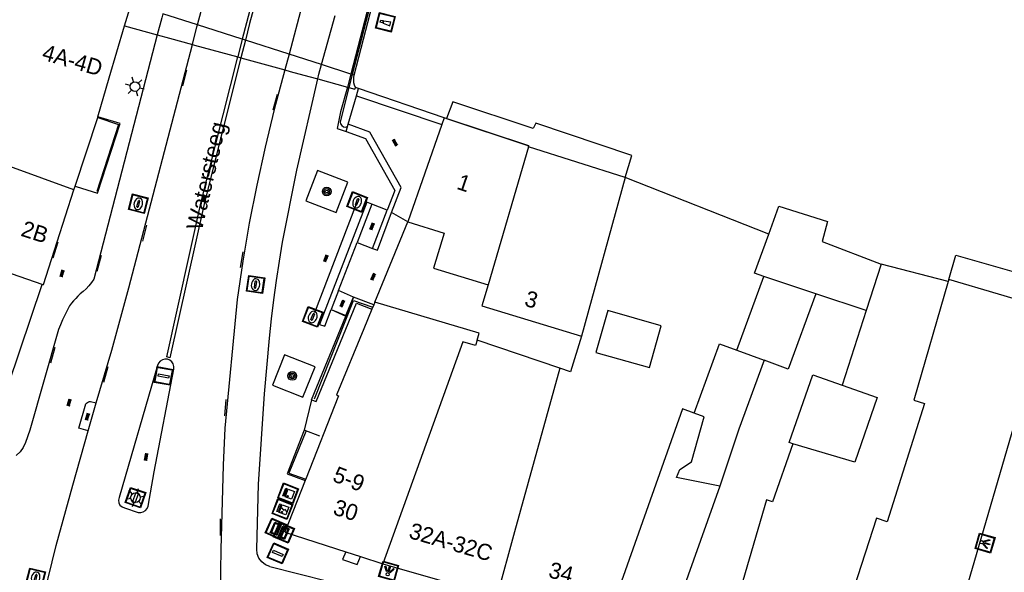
# Model space of a CAD drawing. Header units: metres. Extents: x 93870 to 95789, y 463036 to 464040.
# Tile 56 of 256: x 93928 to 93989, y 463469 to 463504. Entities that reach past the tile are written whole.
import ezdxf
from ezdxf.enums import TextEntityAlignment as Align

# ---------------------------------------------------------------- set-up
doc = ezdxf.new("R2010")
doc.units = ezdxf.units.M
doc.header["$LTSCALE"] = 25.4
for name, color, linetype in [('B_BEBOUWINGSGRENS_0', 1, 'Continuous'), ('B_LUIFEL_1', 200, 'Continuous'), ('B_TUSSENMUUR_0', 7, 'Continuous'), ('G_GRENS_ALGEMEEN_0', 7, 'Continuous'), ('K_KUNSTWERKGRENS_0', 1, 'Continuous'), ('K_KUNSTWERKGRENS_1', 1, 'Continuous'), ('Q_BALUSTRADE_LIJN_0', 193, 'Continuous'), ('Q_BALUSTRADE_LIJN_1', 193, 'Continuous'), ('Q_BOOM_0', 3, 'Continuous'), ('Q_ELEKTRAKAST_0', 7, 'Continuous'), ('Q_INSPECTIE_OF_RIOOLPUT_0', 253, 'Continuous'), ('Q_KOLK_0', 254, 'Continuous'), ('Q_LICHTMAST_0', 2, 'Continuous'), ('Q_LICHTPUNT_1', 7, 'Continuous'), ('Q_LIJNAFWATERING_LIJN_0', 7, 'Continuous'), ('Q_MEERPAAL_0', 7, 'Continuous'), ('Q_STRAATNAAMBORD_0', 7, 'Continuous'), ('Q_VERKEERSBORDPAAL_0', 40, 'Continuous'), ('Q_VERKEERSREGELINSTALLATIEKAST', 7, 'Continuous'), ('Q_VERKEERSREGELINSTALLATIEPAAL', 40, 'Continuous'), ('Q_WEGWIJZER_0', 7, 'Continuous'), ('S_GBKN_SYMBOOL_OV_GROOT_0', 7, 'Continuous'), ('T_HEK_LIJN_0', 6, 'Continuous'), ('T_MUUR_30CM_0', 10, 'Continuous'), ('T_MUUR_30CM_LIJN_0', 10, 'Continuous'), ('V_WEGGRENS_0', 7, 'Continuous'), ('V_WEGGRENS_1', 7, 'Continuous'), ('W_KADEMUUR_30CM_0', 10, 'Continuous'), ('W_WATERGRENS_0', 5, 'Continuous'), ('Z_GBKN_HUISNUMMER_0', 252, 'Continuous'), ('Z_STRAATNAAM_0', 252, 'Continuous')]:
    doc.layers.add(name, color=color, linetype=linetype)

# ---------------------------------------------------------------- blocks, each defined once
blk = doc.blocks.new('Q_WEGWIJZER')
for points in [[(-0.5, 0.5), (0.5, 0.5), (0.5, -0.5), (-0.5, -0.5)], [(-0.369, 0.22), (0.358, 0.22), (0.358, -0.214), (-0.369, -0.214)]]:
    blk.add_lwpolyline(points, close=True)
for points in [[(-0.442, 0.464), (0.438, 0.464, -0.414214), (0.459, 0.442), (0.459, -0.437, -0.414214), (0.438, -0.459), (-0.442, -0.459, -0.414214), (-0.463, -0.437), (-0.463, 0.442), (-0.463, 0.444), (-0.463, 0.446), (-0.463, 0.448), (-0.462, 0.45), (-0.461, 0.451), (-0.46, 0.453), (-0.459, 0.455), (-0.458, 0.456), (-0.457, 0.457), (-0.456, 0.459), (-0.454, 0.46), (-0.453, 0.461), (-0.451, 0.462), (-0.449, 0.462), (-0.447, 0.463), (-0.446, 0.463), (-0.444, 0.464), (-0.442, 0.464)], [(-0.287, 0.16), (0.281, 0.16, -0.414214), (0.303, 0.139), (0.303, -0.134, -0.414214), (0.281, -0.156), (-0.287, -0.156, -0.414214), (-0.308, -0.134), (-0.308, 0.139), (-0.308, 0.14), (-0.308, 0.142), (-0.307, 0.144), (-0.307, 0.146), (-0.306, 0.148), (-0.305, 0.149), (-0.304, 0.151), (-0.303, 0.152), (-0.302, 0.154), (-0.3, 0.155), (-0.299, 0.156), (-0.297, 0.157), (-0.296, 0.158), (-0.294, 0.159), (-0.292, 0.159), (-0.29, 0.16), (-0.288, 0.16), (-0.287, 0.16)]]:
    blk.add_lwpolyline(points, format="xyb")
blk = doc.blocks.new('Q_STRAATNAAMBORD')
for points in [[(-0.5, 0.5), (0.5, 0.5), (0.5, -0.5), (-0.5, -0.5)], [(-0.369, 0.22), (0.358, 0.22), (0.358, -0.214), (-0.369, -0.214)]]:
    blk.add_lwpolyline(points, close=True)
for points in [[(-0.442, 0.464), (0.438, 0.464, -0.414214), (0.459, 0.442), (0.459, -0.437, -0.414214), (0.438, -0.459), (-0.442, -0.459, -0.414214), (-0.463, -0.437), (-0.463, 0.442), (-0.463, 0.444), (-0.463, 0.446), (-0.463, 0.448), (-0.462, 0.45), (-0.461, 0.451), (-0.46, 0.453), (-0.459, 0.455), (-0.458, 0.456), (-0.457, 0.457), (-0.456, 0.459), (-0.454, 0.46), (-0.453, 0.461), (-0.451, 0.462), (-0.449, 0.462), (-0.447, 0.463), (-0.446, 0.463), (-0.444, 0.464), (-0.442, 0.464)], [(-0.287, 0.16), (0.281, 0.16, -0.414214), (0.303, 0.139), (0.303, -0.134, -0.414214), (0.281, -0.156), (-0.287, -0.156, -0.414214), (-0.308, -0.134), (-0.308, 0.139), (-0.308, 0.14), (-0.308, 0.142), (-0.307, 0.144), (-0.307, 0.146), (-0.306, 0.148), (-0.305, 0.149), (-0.304, 0.151), (-0.303, 0.152), (-0.302, 0.154), (-0.3, 0.155), (-0.299, 0.156), (-0.297, 0.157), (-0.296, 0.158), (-0.294, 0.159), (-0.292, 0.159), (-0.29, 0.16), (-0.288, 0.16), (-0.287, 0.16)]]:
    blk.add_lwpolyline(points, format="xyb")
blk = doc.blocks.new('Q_ELEKTRAKAST')
for points in [[(-0.5, 0.5), (0.5, 0.5), (0.5, -0.5), (-0.5, -0.5)], [(-0.262, 0.264), (0.25, 0.264), (0.25, 0.187), (-0.262, 0.187)], [(-0.262, 0.107), (0.25, 0.107), (0.25, -0.332), (-0.262, -0.332)]]:
    blk.add_lwpolyline(points, close=True)
blk.add_lwpolyline([(-0.442, 0.464), (0.438, 0.464, -0.414214), (0.459, 0.442), (0.459, -0.437, -0.414214), (0.438, -0.459), (-0.442, -0.459, -0.414214), (-0.463, -0.437), (-0.463, 0.442), (-0.463, 0.444), (-0.463, 0.446), (-0.463, 0.448), (-0.462, 0.45), (-0.461, 0.451), (-0.46, 0.453), (-0.459, 0.455), (-0.458, 0.456), (-0.457, 0.457), (-0.456, 0.459), (-0.454, 0.46), (-0.453, 0.461), (-0.451, 0.462), (-0.449, 0.462), (-0.447, 0.463), (-0.446, 0.463), (-0.444, 0.464), (-0.442, 0.464)], format="xyb")
blk.add_lwpolyline([(-0.177, 0.001, -1), (-0.177, -0.069, -1)], format="xyb", close=True)
blk.add_lwpolyline([(0.044, 0.088), (-0.056, -0.112), (0.044, -0.112), (-0.056, -0.312)])
blk = doc.blocks.new('Q_VERKEERSREGELINSTALLATIEKAST')
for points in [[(-0.5, 0.5), (0.5, 0.5), (0.5, -0.5), (-0.5, -0.5)], [(-0.262, 0.264), (0.25, 0.264), (0.25, 0.187), (-0.262, 0.187)], [(-0.262, 0.107), (0.25, 0.107), (0.25, -0.332), (-0.262, -0.332)]]:
    blk.add_lwpolyline(points, close=True)
blk.add_lwpolyline([(-0.442, 0.464), (0.438, 0.464, -0.414214), (0.459, 0.442), (0.459, -0.437, -0.414214), (0.438, -0.459), (-0.442, -0.459, -0.414214), (-0.463, -0.437), (-0.463, 0.442), (-0.463, 0.444), (-0.463, 0.446), (-0.463, 0.448), (-0.462, 0.45), (-0.461, 0.451), (-0.46, 0.453), (-0.459, 0.455), (-0.458, 0.456), (-0.457, 0.457), (-0.456, 0.459), (-0.454, 0.46), (-0.453, 0.461), (-0.451, 0.462), (-0.449, 0.462), (-0.447, 0.463), (-0.446, 0.463), (-0.444, 0.464), (-0.442, 0.464)], format="xyb")
blk.add_circle((-0.177, -0.034), 0.0354)
blk = doc.blocks.new('Q_LICHTMAST')
for points in [[(-0.26, 0.15), (-0.52, 0.3)], [(0, 0.3), (0, 0.6)], [(0.26, 0.15), (0.52, 0.3)], [(-0.26, -0.15), (-0.52, -0.3)], [(0, -0.3), (0, -0.6)], [(0.26, -0.15), (0.52, -0.3)]]:
    blk.add_lwpolyline(points)
blk.add_circle((0, 0), 0.3)
blk = doc.blocks.new('Q_VERKEERSREGELINSTALLATIEPAAL')
for points in [[(-0.5, 0.5), (0.5, 0.5), (0.5, -0.5), (-0.5, -0.5)], [(-0.08, 0.333), (0.071, 0.333), (0.071, -0.329), (-0.08, -0.329)]]:
    blk.add_lwpolyline(points, close=True)
blk.add_lwpolyline([(-0.442, 0.464), (0.438, 0.464, -0.414214), (0.459, 0.442), (0.459, -0.437, -0.414214), (0.438, -0.459), (-0.442, -0.459, -0.414214), (-0.463, -0.437), (-0.463, 0.442), (-0.463, 0.444), (-0.463, 0.446), (-0.463, 0.448), (-0.462, 0.45), (-0.461, 0.451), (-0.46, 0.453), (-0.459, 0.455), (-0.458, 0.456), (-0.457, 0.457), (-0.456, 0.459), (-0.454, 0.46), (-0.453, 0.461), (-0.451, 0.462), (-0.449, 0.462), (-0.447, 0.463), (-0.446, 0.463), (-0.444, 0.464), (-0.442, 0.464)], format="xyb")
blk = doc.blocks.new('Q_VERKEERSBORDPAAL')
for points in [[(-0.5, 0.5), (0.5, 0.5), (0.5, -0.5), (-0.5, -0.5)], [(-0.08, 0.333), (0.071, 0.333), (0.071, -0.329), (-0.08, -0.329)]]:
    blk.add_lwpolyline(points, close=True)
blk.add_lwpolyline([(-0.442, 0.464), (0.438, 0.464, -0.414214), (0.459, 0.442), (0.459, -0.437, -0.414214), (0.438, -0.459), (-0.442, -0.459, -0.414214), (-0.463, -0.437), (-0.463, 0.442), (-0.463, 0.444), (-0.463, 0.446), (-0.463, 0.448), (-0.462, 0.45), (-0.461, 0.451), (-0.46, 0.453), (-0.459, 0.455), (-0.458, 0.456), (-0.457, 0.457), (-0.456, 0.459), (-0.454, 0.46), (-0.453, 0.461), (-0.451, 0.462), (-0.449, 0.462), (-0.447, 0.463), (-0.446, 0.463), (-0.444, 0.464), (-0.442, 0.464)], format="xyb")
blk = doc.blocks.new('Q_KOLK')
blk.add_lwpolyline([(-0.5, 0.5), (0.5, 0.5), (0.5, -0.5), (-0.5, -0.5)], close=True)
for points in [[(-0.442, 0.464), (0.438, 0.464, -0.414214), (0.459, 0.442), (0.459, -0.437, -0.414214), (0.438, -0.459), (-0.442, -0.459, -0.414214), (-0.463, -0.437), (-0.463, 0.442, -0.414214), (-0.442, 0.464)], [(-0.345, 0.105, 0.380426), (-0.276, -0.18)], [(-0.008, 0.266, 0.240218), (-0.345, 0.105)], [(-0.194, 0.045, 0.853344), (-0.194, -0.032)], [(0.331, 0.111, 0.240191), (-0.008, 0.266)], [(0.185, -0.032, 0.849746), (0.185, 0.045)], [(0.267, -0.176, 0.380426), (0.331, 0.111)], [(-0.276, -0.18, 0.148452), (0.012, -0.257)], [(0.012, -0.257, 0.131742), (0.267, -0.176)]]:
    blk.add_lwpolyline(points, format="xyb")
for points in [[(-0.194, 0.045), (0.185, 0.045)], [(0.185, -0.032), (-0.194, -0.032)]]:
    blk.add_lwpolyline(points)
blk = doc.blocks.new('Q_INSPECTIE_OF_RIOOLPUT')
blk.add_lwpolyline([(-0.5, 0.5), (0.5, 0.5), (0.5, -0.5), (-0.5, -0.5)], close=True)
for points in [[(-0.442, 0.464), (0.438, 0.464, -0.414214), (0.459, 0.442), (0.459, -0.437, -0.414214), (0.438, -0.459), (-0.442, -0.459, -0.414214), (-0.463, -0.437), (-0.463, 0.442), (-0.463, 0.444), (-0.463, 0.446), (-0.463, 0.448), (-0.462, 0.45), (-0.461, 0.451), (-0.46, 0.453), (-0.459, 0.455), (-0.458, 0.456), (-0.457, 0.457), (-0.456, 0.459), (-0.454, 0.46), (-0.453, 0.461), (-0.451, 0.462), (-0.449, 0.462), (-0.447, 0.463), (-0.446, 0.463), (-0.444, 0.464), (-0.442, 0.464)], [(-0.345, 0.105, 0.380426), (-0.276, -0.18)], [(-0.008, 0.266, 0.240218), (-0.345, 0.105)], [(-0.194, 0.045, 0.853344), (-0.194, -0.032)], [(0.331, 0.111, 0.240191), (-0.008, 0.266)], [(0.185, -0.032, 0.849746), (0.185, 0.045)], [(0.267, -0.176, 0.380426), (0.331, 0.111)], [(-0.276, -0.18, 0.148452), (0.012, -0.257)], [(0.012, -0.257, 0.131742), (0.267, -0.176)]]:
    blk.add_lwpolyline(points, format="xyb")
for points in [[(-0.194, 0.045), (0.185, 0.045)], [(0.185, -0.032), (-0.194, -0.032)]]:
    blk.add_lwpolyline(points)
blk = doc.blocks.new('Q_LICHTPUNT')
for points in [[(-0.5, 0.5), (0.5, 0.5), (0.5, -0.5), (-0.5, -0.5)], [(-0.463, 0.464), (0.459, 0.464), (0.459, -0.459), (-0.463, -0.459)], [(-0.123, 0.08), (-0.077, 0.051), (-0.255, -0.233), (-0.301, -0.204)], [(-0.033, 0.032), (0.021, 0.032), (0.021, -0.303), (-0.033, -0.303)], [(0.075, 0.051), (0.121, 0.079), (0.293, -0.209), (0.247, -0.236)]]:
    blk.add_lwpolyline(points, close=True)
blk.add_circle((-0.002, 0.21), 0.103)
blk = doc.blocks.new('Q_BOOM')
for radius in [0.27, 0.18, 0.09]:
    blk.add_circle((0, 0), radius)
blk = doc.blocks.new('Q_MEERPAAL')
for points in [[(-0.5, 0.5), (0.5, 0.5), (0.5, -0.5), (-0.5, -0.5)], [(-0.076, 0.32), (0.068, 0.32), (0.068, 0.17), (-0.076, 0.17)]]:
    blk.add_lwpolyline(points, close=True)
blk.add_lwpolyline([(-0.442, 0.464), (0.438, 0.464, -0.414214), (0.459, 0.442), (0.459, -0.437, -0.414214), (0.438, -0.459), (-0.442, -0.459, -0.414214), (-0.463, -0.437), (-0.463, 0.442), (-0.463, 0.444), (-0.463, 0.446), (-0.463, 0.448), (-0.462, 0.45), (-0.461, 0.451), (-0.46, 0.453), (-0.459, 0.455), (-0.458, 0.456), (-0.457, 0.457), (-0.456, 0.459), (-0.454, 0.46), (-0.453, 0.461), (-0.451, 0.462), (-0.449, 0.462), (-0.447, 0.463), (-0.446, 0.463), (-0.444, 0.464), (-0.442, 0.464)], format="xyb")
for points in [[(-0.076, 0.124), (-0.136, -0.311)], [(-0.076, 0.124), (0.068, 0.124)], [(0.068, 0.124), (0.122, -0.311)], [(-0.136, -0.311), (0.122, -0.311)]]:
    blk.add_lwpolyline(points)
blk = doc.blocks.new('S_GBKN_SYMBOOL_OV_GROOT')
for points in [[(-0.21875, 0.0625), (0.21875, 0.0625)], [(-0.21875, 0), (0.21875, 0)], [(-0.1875, 0.0625), (-0.1875, 0)], [(-0.125, 0.09375), (-0.125, 0.0625)], [(-0.125, 0), (-0.125, -0.0625)], [(-0.0625, 0.0625), (-0.0625, 0)], [(0, 0.09375), (0, 0.0625)], [(0, 0), (0, -0.0625)], [(0.0625, 0.0625), (0.0625, 0)], [(0.125, 0.09375), (0.125, 0.0625)], [(0.125, 0), (0.125, -0.0625)], [(0.1875, 0.0625), (0.1875, 0)], [(-0.21875, -0.0625), (0.21875, -0.0625)], [(-0.1875, -0.0625), (-0.1875, -0.09375)], [(-0.0625, -0.0625), (-0.0625, -0.09375)], [(0.0625, -0.0625), (0.0625, -0.09375)], [(0.1875, -0.0625), (0.1875, -0.09375)]]:
    blk.add_lwpolyline(points)

msp = doc.modelspace()

# ---------------------------------------------------------------- linework, layer by layer
at = {"layer": 'B_BEBOUWINGSGRENS_0'}
for p, q in [((93934.726, 463503.24), (93935.069, 463504.307)), ((93931.656, 463493.27), (93933.064, 463497.527)), ((93933.064, 463497.527), (93933.078, 463497.569)), ((93954.438, 463497.096), (93952.336, 463491.04)), ((93954.582, 463497.51), (93954.438, 463497.096)), ((93959.84, 463495.783), (93954.582, 463497.51)), ((93959.819, 463495.713), (93959.84, 463495.783)), ((93965.825, 463493.803), (93959.819, 463495.713)), ((93931.58, 463493.043), (93931.656, 463493.27)), ((93974.748, 463490.279), (93965.825, 463493.803)), ((93981.715, 463488.421), (93980.795, 463485.532)), ((93985.88, 463487.33), (93981.715, 463488.421)), ((93953.926, 463488.16), (93957.316, 463487.14)), ((93926.802, 463478.823), (93929.623, 463487.159)), ((93977.663, 463486.58), (93974.437, 463487.66)), ((93985.926, 463487.458), (93985.88, 463487.33)), ((93980.795, 463485.532), (93977.663, 463486.58)), ((93950.271, 463486.051), (93950.208, 463485.897)), ((93950.208, 463485.897), (93950.095, 463485.619)), ((93964.74, 463485.53), (93964.01, 463482.93)), ((93961.759, 463481.959), (93956.626, 463483.7)), ((93972.759, 463483.063), (93974.45, 463482.44)), ((93945.948, 463474.973), (93944.678, 463471.745)), ((93944.678, 463471.745), (93948.477, 463470.525)), ((93948.477, 463470.525), (93949.384, 463470.233)), ((93949.384, 463470.233), (93950.778, 463469.785))]:
    msp.add_line(p, q, dxfattribs=at)
for points in [[(93933.078, 463497.569), (93933.777, 463500), (93934.726, 463503.24)], [(93929.623, 463487.159), (93929.689, 463487.146), (93930.022, 463488.186), (93931.58, 463493.043)], [(93952.336, 463491.04), (93954.581, 463490.345), (93953.926, 463488.16)], [(93974.437, 463487.66), (93973.854, 463487.855), (93974.748, 463490.279)], [(93957.316, 463487.14), (93956.916, 463485.82), (93963.106, 463483.93)], [(93985.114, 463461.708), (93992.094, 463485.638), (93985.926, 463487.458)], [(93956.626, 463483.7), (93956.756, 463484.13), (93950.271, 463486.051)], [(93950.095, 463485.619), (93949.596, 463484.391), (93947.925, 463480.337), (93947.895, 463480.264), (93948.017, 463480.231), (93947.977, 463480.131), (93946.001, 463475.108), (93945.948, 463474.973)], [(93964.01, 463482.93), (93967.33, 463481.99), (93968.06, 463484.59), (93964.74, 463485.53)], [(93963.106, 463483.93), (93962.436, 463481.73), (93961.759, 463481.959)], [(93970.11, 463479.16), (93971.68, 463483.46), (93972.759, 463483.063)], [(93974.45, 463482.44), (93972.883, 463478.148), (93971.701, 463474.606)], [(93976.24, 463477.249), (93976, 463477.32), (93977.47, 463481.54), (93979.308, 463480.894)], [(93979.308, 463480.894), (93981.48, 463480.13), (93980.08, 463476.11), (93976.24, 463477.249)], [(93971.701, 463474.606), (93969.02, 463475.15), (93969.21, 463475.65), (93969.94, 463476.12), (93970.73, 463478.93), (93970.11, 463479.16)], [(93950.778, 463469.785), (93951.062, 463469.694), (93957.845, 463467.758)]]:
    msp.add_lwpolyline(points, dxfattribs=at)
at = {"layer": 'B_LUIFEL_1'}
msp.add_line((93954.721, 463497.479), (93959.84, 463495.783), dxfattribs=at)
msp.add_lwpolyline([(93965.825, 463493.803), (93966.24, 463495.177), (93960.267, 463497.176), (93960.109, 463496.848), (93955.115, 463498.514), (93954.721, 463497.479)], dxfattribs=at)
at = {"layer": 'B_TUSSENMUUR_0'}
for p, q in [((93959.819, 463495.713), (93957.316, 463487.14)), ((93965.825, 463493.803), (93963.106, 463483.93)), ((93972.759, 463483.063), (93974.437, 463487.66)), ((93980.795, 463485.532), (93979.308, 463480.894)), ((93971.701, 463474.606), (93968.384, 463465.247))]:
    msp.add_line(p, q, dxfattribs=at)
for points in [[(93931.58, 463493.043), (93927.603, 463494.48), (93925.048, 463495.402), (93925.565, 463496.896)], [(93929.623, 463487.159), (93927.782, 463487.785), (93922.978, 463489.419)], [(93985.88, 463487.33), (93983.753, 463479.955), (93984.421, 463479.744), (93982.095, 463472.405), (93981.428, 463472.616), (93978.395, 463463.222)], [(93977.663, 463486.58), (93975.953, 463481.897), (93974.45, 463482.44)], [(93956.626, 463483.7), (93956.526, 463483.369), (93955.749, 463483.59), (93950.778, 463469.785)], [(93961.759, 463481.959), (93958.952, 463471.776), (93957.845, 463467.758)], [(93970.11, 463479.16), (93969.381, 463479.43), (93964.637, 463466.019)], [(93976.24, 463477.249), (93974.985, 463473.648), (93974.604, 463473.77), (93971.902, 463464.536)]]:
    msp.add_lwpolyline(points, dxfattribs=at)
at = {"layer": 'G_GRENS_ALGEMEEN_0'}
for p, q in [((93948.625, 463497.115), (93949.147, 463498.894)), ((93949.147, 463498.894), (93949.254, 463499.338)), ((93949.147, 463498.894), (93954.438, 463497.096)), ((93948.49, 463496.663), (93948.625, 463497.115)), ((93950.099, 463492.155), (93949.172, 463489.755)), ((93950.129, 463489.398), (93951.05, 463491.773)), ((93952.336, 463491.04), (93951.321, 463491.619)), ((93948.021, 463486.775), (93949.172, 463489.755)), ((93949.172, 463489.755), (93950.129, 463489.398)), ((93948.021, 463486.775), (93947.562, 463485.588)), ((93948.961, 463486.375), (93948.021, 463486.775)), ((93948.961, 463486.375), (93948.474, 463485.188)), ((93950.208, 463485.897), (93948.961, 463486.375))]:
    msp.add_line(p, q, dxfattribs=at)
for points in [[(93951.321, 463491.619), (93951.916, 463493.182), (93949.971, 463496.628), (93948.625, 463497.115)], [(93950.129, 463489.398), (93950.436, 463489.289), (93951.321, 463491.619)], [(93946.348, 463479.975), (93946.633, 463479.883), (93949.134, 463485.988), (93950.095, 463485.619)], [(93947.562, 463485.588), (93948.467, 463485.22), (93948.961, 463486.375)]]:
    msp.add_lwpolyline(points, dxfattribs=at)
at = {"layer": 'K_KUNSTWERKGRENS_0'}
for p, q in [((93939.26, 463503.299), (93937.108, 463503.99)), ((93934.726, 463503.24), (93936.766, 463502.678)), ((93942.041, 463502.406), (93939.26, 463503.299)), ((93942.237, 463502.344), (93942.041, 463502.406)), ((93944.947, 463501.473), (93942.237, 463502.344)), ((93941.763, 463501.303), (93941.961, 463501.25)), ((93941.961, 463501.25), (93944.687, 463500.5)), ((93946.966, 463500.825), (93944.947, 463501.473)), ((93948.785, 463500.241), (93946.966, 463500.825)), ((93948.876, 463500.212), (93948.785, 463500.241)), ((93948.998, 463500.173), (93948.876, 463500.212)), ((93946.734, 463499.937), (93948.575, 463499.43)), ((93948.575, 463499.43), (93948.668, 463499.405))]:
    msp.add_line(p, q, dxfattribs=at)
for points in [[(93936.766, 463502.678), (93937.531, 463502.468), (93938.942, 463502.08)], [(93938.942, 463502.08), (93939.083, 463502.041), (93941.763, 463501.303)], [(93944.687, 463500.5), (93945.024, 463500.407), (93946.185, 463500.088), (93946.734, 463499.937)], [(93949.073, 463499.402), (93949.015, 463499.549), (93948.978, 463499.702), (93948.962, 463499.86), (93948.969, 463500.018), (93948.998, 463500.173)], [(93948.668, 463499.405), (93949.042, 463499.302), (93949.073, 463499.402)]]:
    msp.add_lwpolyline(points, dxfattribs=at)
at = {"layer": 'K_KUNSTWERKGRENS_1'}
msp.add_lwpolyline([(93948.998, 463500.173), (93951.855, 463511.214), (93951.865, 463511.254), (93952.047, 463511.8), (93952.295, 463512.319), (93952.607, 463512.803), (93952.977, 463513.243), (93953.4, 463513.634)], dxfattribs=at)
at = {"layer": 'Q_BALUSTRADE_LIJN_0'}
msp.add_line((93933.064, 463497.527), (93933.064, 463497.527), dxfattribs=at)
for points in [[(93933.064, 463497.527), (93934.361, 463497.098), (93933.018, 463492.938)], [(93946.525, 463480.053), (93948.954, 463486.152), (93950.099, 463485.763)], [(93945.982, 463478.014), (93944.942, 463475.424), (93945.929, 463475.068)]]:
    msp.add_lwpolyline(points, dxfattribs=at)
at = {"layer": 'Q_BALUSTRADE_LIJN_1'}
msp.add_line((93948.876, 463500.212), (93948.668, 463499.405), dxfattribs=at)
msp.add_lwpolyline([(93953.176, 463513.706), (93952.895, 463513.449), (93952.539, 463513.034), (93952.235, 463512.579), (93951.987, 463512.091), (93951.801, 463511.577), (93948.876, 463500.212)], dxfattribs=at)
at = {"layer": 'Q_LIJNAFWATERING_LIJN_0'}
for p, q in [((93938.589, 463500.478), (93938.335, 463499.496)), ((93944.213, 463498.969), (93943.948, 463497.985)), ((93949.084, 463492.038), (93946.526, 463485.395)), ((93936.089, 463490.834), (93935.844, 463489.854)), ((93930.584, 463489.789), (93930.273, 463488.795)), ((93941.932, 463488.216), (93942.106, 463489.177)), ((93933.272, 463488.947), (93933.01, 463487.954)), ((93930.393, 463483.24), (93930.136, 463482.269)), ((93933.685, 463482.043), (93933.414, 463481.058)), ((93941.025, 463480.008), (93940.939, 463478.983)), ((93940.68, 463472.58), (93940.66, 463471.553))]:
    msp.add_line(p, q, dxfattribs=at)
at = {"layer": 'T_HEK_LIJN_0'}
msp.add_lwpolyline([(93948.668, 463499.405), (93948.118, 463497.267), (93948.143, 463497.138), (93948.218, 463497.03), (93948.329, 463496.96), (93948.459, 463496.941), (93948.583, 463496.975)], dxfattribs=at)
at = {"layer": 'T_MUUR_30CM_0'}
msp.add_line((93950.271, 463486.051), (93952.336, 463491.04), dxfattribs=at)
for points in [[(93931.656, 463493.27), (93931.733, 463493.245), (93933.061, 463492.822), (93934.464, 463497.157), (93933.078, 463497.569)], [(93945.891, 463478.09), (93944.829, 463475.379), (93945.948, 463474.973)]]:
    msp.add_lwpolyline(points, dxfattribs=at)
at = {"layer": 'T_MUUR_30CM_LIJN_0'}
for p, q in [((93946.348, 463479.975), (93948.474, 463485.188)), ((93946.859, 463477.721), (93945.891, 463478.09))]:
    msp.add_line(p, q, dxfattribs=at)
at = {"layer": 'V_WEGGRENS_0'}
for p, q in [((93951.05, 463491.773), (93950.099, 463492.155)), ((93947.562, 463485.588), (93948.474, 463485.188)), ((93936.769, 463482.123), (93934.403, 463473.908)), ((93932.471, 463478.048), (93932.968, 463479.799)), ((93946.348, 463479.975), (93945.891, 463478.09)), ((93943.762, 463469.627), (93949.162, 463468.24))]:
    msp.add_line(p, q, dxfattribs=at)
for points in [[(93936.766, 463502.678), (93932.815, 463487.481), (93932.676, 463487.273), (93932.521, 463487.077), (93932.352, 463486.893), (93932.168, 463486.724), (93931.972, 463486.569), (93931.832, 463486.429), (93931.696, 463486.284), (93931.564, 463486.136), (93931.437, 463485.983), (93931.315, 463485.827), (93931.159, 463485.54), (93931.013, 463485.248), (93930.876, 463484.952), (93930.749, 463484.652), (93930.632, 463484.347), (93928.846, 463478.092), (93928.58, 463477.326), (93928.433, 463477.027), (93928.238, 463476.757), (93928.002, 463476.522)], [(93932.968, 463479.799), (93933.938, 463483.072), (93935.007, 463486.944), (93938.942, 463502.08)], [(93941.961, 463501.25), (93939.692, 463492.249), (93937.552, 463482.597), (93937.351, 463482.66), (93939.492, 463492.296), (93941.763, 463501.303)], [(93944.687, 463500.5), (93944.026, 463498.029), (93943.457, 463495.688), (93942.942, 463493.334), (93942.481, 463490.969), (93942.075, 463488.595), (93941.723, 463486.211), (93940.955, 463478.225), (93940.856, 463475.911), (93940.72, 463470.665), (93940.659, 463466.688), (93940.542, 463463.053)], [(93943.762, 463469.627), (93943.49, 463469.728), (93943.257, 463469.9), (93943.081, 463470.13), (93942.975, 463470.4), (93942.949, 463470.689), (93943.049, 463474.734), (93943.424, 463480.35), (93943.725, 463483.811), (93943.858, 463485.011), (93944.006, 463486.209), (93944.169, 463487.405), (93944.348, 463488.599), (93944.541, 463489.791), (93945.427, 463494.262), (93946.734, 463499.937)], [(93948.575, 463499.43), (93948.14, 463497.883), (93947.931, 463496.846), (93948.49, 463496.663)], [(93948.49, 463496.663), (93949.703, 463496.229), (93951.526, 463493), (93951.05, 463491.773)], [(93946.709, 463494.236), (93945.989, 463492.359), (93947.871, 463491.63), (93948.595, 463493.517), (93946.709, 463494.236)], [(93950.099, 463492.155), (93949.782, 463492.267), (93946.837, 463484.657), (93947.166, 463484.562), (93947.562, 463485.588)], [(93934.403, 463473.908), (93934.354, 463473.747), (93934.37, 463473.579), (93934.447, 463473.429), (93934.574, 463473.319), (93934.734, 463473.265), (93935.583, 463472.971), (93935.741, 463472.969), (93935.894, 463473.013), (93936.027, 463473.099), (93936.131, 463473.218), (93936.196, 463473.363), (93936.576, 463475.496), (93937.789, 463481.895), (93937.794, 463482.056), (93937.753, 463482.211), (93937.667, 463482.347), (93937.546, 463482.452), (93937.399, 463482.517), (93937.239, 463482.513), (93937.086, 463482.467), (93936.951, 463482.382), (93936.843, 463482.265), (93936.769, 463482.123)], [(93944.667, 463482.778), (93943.913, 463480.903), (93945.799, 463480.151), (93946.561, 463482.032), (93944.667, 463482.778)], [(93932.471, 463478.048), (93931.889, 463478.212), (93932.328, 463479.726), (93932.372, 463479.777), (93932.426, 463479.819), (93932.487, 463479.849), (93932.552, 463479.867), (93932.62, 463479.872), (93932.968, 463479.799)], [(93929.462, 463466.784), (93930.488, 463470.917), (93931.509, 463474.675), (93932.471, 463478.048)], [(93948.477, 463470.525), (93948.268, 463470.048), (93949.177, 463469.75), (93949.384, 463470.233)]]:
    msp.add_lwpolyline(points, dxfattribs=at)
at = {"layer": 'V_WEGGRENS_1'}
for p, q in [((93939.26, 463503.299), (93940.071, 463506.387)), ((93945.767, 463504.54), (93944.947, 463501.473)), ((93946.966, 463500.825), (93947.811, 463503.878)), ((93942.041, 463502.406), (93941.763, 463501.303)), ((93942.237, 463502.344), (93941.961, 463501.25)), ((93944.947, 463501.473), (93944.687, 463500.5)), ((93948.785, 463500.241), (93948.575, 463499.43))]:
    msp.add_line(p, q, dxfattribs=at)
for points in [[(93953.089, 463513.734), (93952.837, 463513.504), (93952.474, 463513.082), (93952.165, 463512.619), (93951.914, 463512.123), (93951.724, 463511.6), (93951.643, 463511.287), (93948.785, 463500.241)], [(93942.847, 463505.487), (93942.299, 463503.429), (93942.041, 463502.406)], [(93943.043, 463505.424), (93942.498, 463503.377), (93942.237, 463502.344)], [(93937.108, 463503.99), (93937.039, 463503.727), (93936.766, 463502.678)], [(93938.942, 463502.08), (93939.224, 463503.164), (93939.26, 463503.299)], [(93946.734, 463499.937), (93946.804, 463500.239), (93946.966, 463500.825)]]:
    msp.add_lwpolyline(points, dxfattribs=at)
at = {"layer": 'W_KADEMUUR_30CM_0'}
for points in [[(93974.748, 463490.279), (93975.366, 463492.031), (93978.392, 463491.067), (93978.05, 463489.831), (93981.715, 463488.421)], [(93985.926, 463487.458), (93986.355, 463488.98), (93992.45, 463487.225), (93994.596, 463486.474), (93998.527, 463485.472), (93998.765, 463486.492), (94002.907, 463485.62)]]:
    msp.add_lwpolyline(points, dxfattribs=at)
at = {"layer": 'W_WATERGRENS_0'}
for p, q in [((93949.254, 463499.338), (93949.073, 463499.402)), ((93954.582, 463497.51), (93949.254, 463499.338))]:
    msp.add_line(p, q, dxfattribs=at)
at = {"layer": 'Z_STRAATNAAM_0'}
msp.add_line((93939.95, 463493.876), (93940.172, 463494.851), dxfattribs=at)

# ---------------------------------------------------------------- block references
at = {"layer": 'Q_BOOM_0'}
for p, rotation in [((93947.286, 463492.938), 69.01364407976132), ((93945.151, 463481.467), 68.09329654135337)]:
    msp.add_blockref('Q_BOOM', p, dxfattribs=dict(at, rotation=rotation))
at = {"layer": 'Q_ELEKTRAKAST_0', "rotation": 68.52371296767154}
msp.add_blockref('Q_ELEKTRAKAST', (93944.538, 463473.189), dxfattribs=at)
at = {"layer": 'Q_INSPECTIE_OF_RIOOLPUT_0'}
for p, rotation in [((93935.59, 463492.173), 75.42706026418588), ((93942.871, 463487.151), 81.6009053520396), ((93929.212, 463468.917), 76.05839009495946)]:
    msp.add_blockref('Q_INSPECTIE_OF_RIOOLPUT', p, dxfattribs=dict(at, rotation=rotation))
at = {"layer": 'Q_KOLK_0', "rotation": 68.84402090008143}
for p in [(93949.182, 463492.28), (93946.423, 463485.137)]:
    msp.add_blockref('Q_KOLK', p, dxfattribs=at)
at = {"layer": 'Q_LICHTMAST_0'}
for p, rotation in [((93935.373, 463499.46), 75.42656072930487), ((93935.409, 463473.9), 160.8995546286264)]:
    msp.add_blockref('Q_LICHTMAST', p, dxfattribs=dict(at, rotation=rotation))
at = {"layer": 'Q_LICHTPUNT_1'}
for p, rotation in [((93988.178, 463471.073), 73.73887588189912), ((93951.129, 463469.34), 164.0702242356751)]:
    msp.add_blockref('Q_LICHTPUNT', p, dxfattribs=dict(at, rotation=rotation))
at = {"layer": 'Q_MEERPAAL_0', "rotation": 75.49220199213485}
msp.add_blockref('Q_MEERPAAL', (93950.935, 463503.453), dxfattribs=at)
at = {"layer": 'Q_STRAATNAAMBORD_0', "rotation": 66.61231519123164}
msp.add_blockref('Q_STRAATNAAMBORD', (93944.625, 463471.722), dxfattribs=at)
at = {"layer": 'Q_VERKEERSBORDPAAL_0', "rotation": 79.26631858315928}
msp.add_blockref('Q_VERKEERSBORDPAAL', (93937.162, 463481.467), dxfattribs=at)
at = {"layer": 'Q_VERKEERSREGELINSTALLATIEKAST', "rotation": 68.52371296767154}
msp.add_blockref('Q_VERKEERSREGELINSTALLATIEKAST', (93944.894, 463474.164), dxfattribs=at)
at = {"layer": 'Q_VERKEERSREGELINSTALLATIEPAAL'}
for p, rotation in [((93935.41, 463473.9), 160.8995546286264), ((93944.255, 463470.437), 66.61231519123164)]:
    msp.add_blockref('Q_VERKEERSREGELINSTALLATIEPAAL', p, dxfattribs=dict(at, rotation=rotation))
at = {"layer": 'Q_WEGWIJZER_0', "rotation": 66.61231519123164}
msp.add_blockref('Q_WEGWIJZER', (93944.13, 463471.962), dxfattribs=at)
at = {"layer": 'S_GBKN_SYMBOOL_OV_GROOT_0'}
for p, rotation in [((93951.532, 463495.973), 119.441361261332), ((93939.656, 463492.517), 75.85147952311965), ((93950.111, 463490.777), 68.88094627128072), ((93947.237, 463488.784), 68.84402090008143), ((93930.858, 463487.849), 72.24533399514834), ((93950.178, 463487.644), 67.51481780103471), ((93948.262, 463485.977), 66.84333176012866), ((93931.29, 463479.824), 73.82993549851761), ((93932.429, 463478.94), 74.15405331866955), ((93936.074, 463476.431), 79.26631858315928)]:
    msp.add_blockref('S_GBKN_SYMBOOL_OV_GROOT', p, dxfattribs=dict(at, rotation=rotation))

# ---------------------------------------------------------------- texts
at = {"layer": 'Z_GBKN_HUISNUMMER_0', "linetype": 'Continuous'}
for s, rotation, p in [('4A-4D', 343.8, (93931.501, 463501.102)), ('1', 341, (93955.816, 463493.468)), ('2B', 342.2, (93929.166, 463490.428)), ('3', 344.6, (93960.007, 463486.222)), ('5-9', 338.6, (93948.669, 463475.062)), ('30', 342.4, (93948.48, 463473.125)), ('32A-32C', 343.7, (93955.004, 463471.144)), ('34', 345.4, (93961.851, 463469.256))]:
    msp.add_text(s, height=1, rotation=rotation, dxfattribs=at).set_placement(p, align=Align.MIDDLE)
at = {"layer": 'Z_STRAATNAAM_0', "linetype": 'Continuous'}
msp.add_text('Watersteeg', height=1, rotation=77.17288, dxfattribs=at).set_placement((93939.95, 463493.876), align=Align.MIDDLE)

doc.saveas('drawing.dxf')
